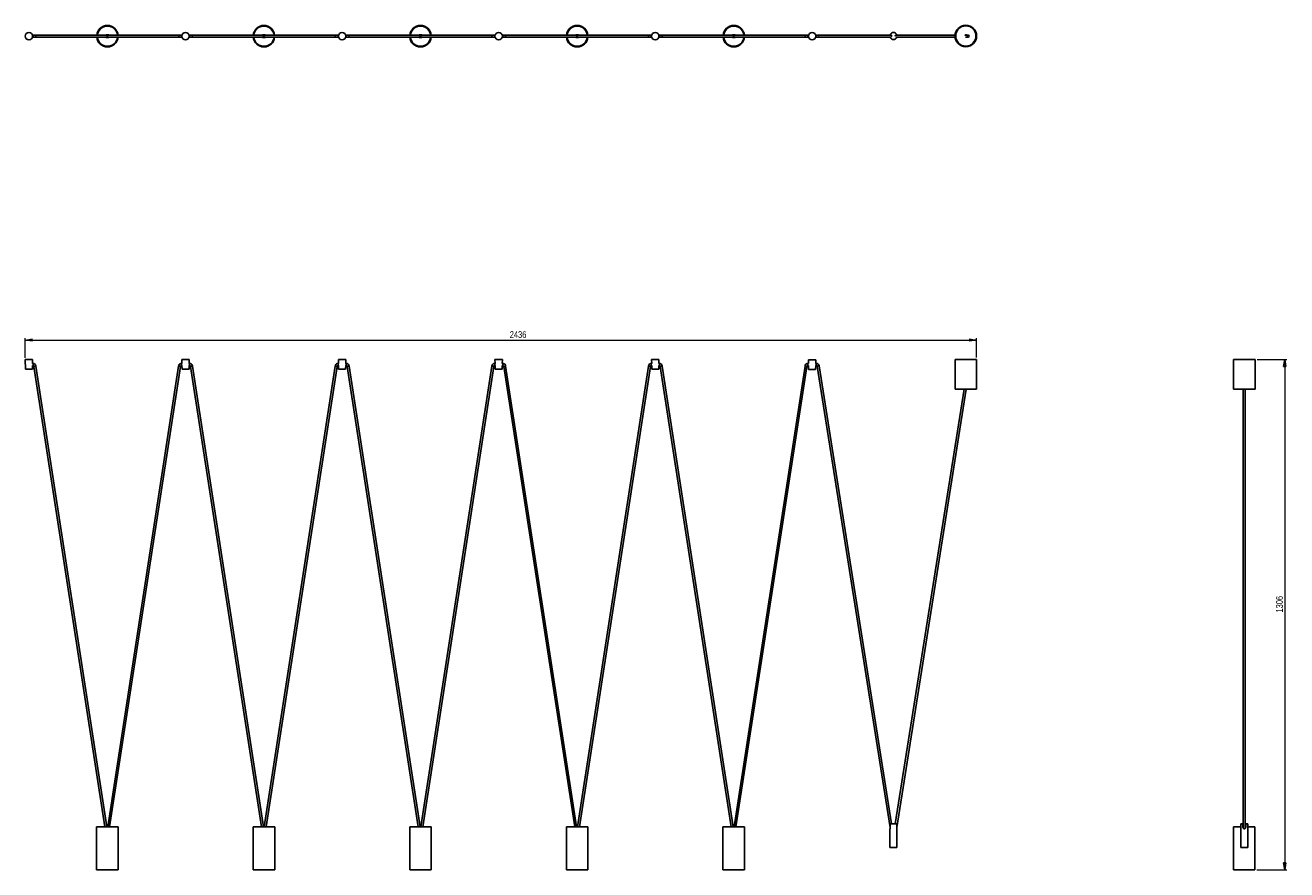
# Model space of a CAD drawing. Header units: millimetres. Extents: x 354 to 1000, y 200 to 633.
import ezdxf

# ---------------------------------------------------------------- set-up
doc = ezdxf.new("R2010")
doc.units = ezdxf.units.MM
doc.styles.add('SLDTEXTSTYLE0', font='TXT', dxfattribs={"width": 0.75})
doc.dimstyles.new('SLDDIMSTYLE0', dxfattribs={"dimtxt": 3.5, "dimasz": 3.556, "dimexe": 0, "dimexo": 0.0625, "dimgap": 0.875, "dimtad": 1, "dimdec": 0, "dimlfac": 5, "dimrnd": 1e-09, "dimzin": 12, "dimdsep": 46, "dimtxsty": 'SLDTEXTSTYLE0', "dimblk1": 'CLOSED', "dimblk2": 'CLOSED', "dimsah": 1, "dimcen": 0.09, "dimadec": 0, "dimazin": 3, "dimtfac": 1, "dimtdec": 0, "dimtofl": 0, "dimtmove": 0, "dimatfit": 3, "dimldrblk": 'CLOSED', "dimfxl": 0, "dimfrac": 2, "dimtolj": 1, "dimtzin": 12, "dimarcsym": 0})

# ---------------------------------------------------------------- blocks, each defined once
blk = doc.blocks.new('_Closed')
at = {"color": 0, "linetype": 'ByBlock', "lineweight": -2}
for p, q in [((-1, 0.166667), (0, 0)), ((-1, 0.166667), (-1, -0.166667)), ((0, 0), (-1, -0.166667)), ((0, 0), (-1, 0))]:
    blk.add_line(p, q, dxfattribs=at)
blk = doc.blocks.new('_D')
at = {"color": 7, "linetype": 'Continuous', "lineweight": 0}
for p, q in [((353.78, 462.48), (353.78, 472.53)), ((841.03, 462.53), (841.03, 472.53)), ((353.78, 471.53), (841.03, 471.53))]:
    blk.add_line(p, q, dxfattribs=at)
at = {"color": 7, "linetype": 'Continuous', "lineweight": 18, "xscale": 3.556, "yscale": 3.556, "rotation": 180.0000000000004}
blk.add_blockref('_Closed', (353.78, 471.53, -249.84), dxfattribs=at)
at = {"color": 7, "linetype": 'Continuous', "lineweight": 18, "xscale": 3.556, "yscale": 3.556}
blk.add_blockref('_Closed', (841.03, 471.53, -249.84), dxfattribs=at)
at = {"color": 7, "linetype": 'Continuous', "lineweight": 18, "insert": (601.96, 476.04), "char_height": 3.5, "attachment_point": 1, "style": 'SLDTEXTSTYLE0'}
blk.add_mtext('2436', dxfattribs=at)
blk = doc.blocks.new('_D_1')
at = {"color": 7, "linetype": 'Continuous', "lineweight": 0}
for p, q in [((984.68, 461.53), (999.91, 461.53)), ((998.91, 461.53), (998.91, 200.34)), ((984.56, 200.34), (999.91, 200.34))]:
    blk.add_line(p, q, dxfattribs=at)
at = {"color": 7, "linetype": 'Continuous', "lineweight": 18, "xscale": 3.556, "yscale": 3.556}
for p, rotation in [((998.91, 461.53, 240.89), 90.0000000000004), ((998.91, 200.34, 240.89), 270.0000000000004)]:
    blk.add_blockref('_Closed', p, dxfattribs=dict(at, rotation=rotation))
at = {"color": 7, "linetype": 'Continuous', "lineweight": 18, "insert": (994.4, 332.02), "char_height": 3.5, "attachment_point": 1, "rotation": 90, "style": 'SLDTEXTSTYLE0'}
blk.add_mtext('1306', dxfattribs=at)

msp = doc.modelspace()

# ---------------------------------------------------------------- linework, layer by layer
at = {"color": 7, "linetype": 'Continuous', "lineweight": 25}
for p, q in [((357.77, 627.55), (357.52, 627.55)), ((395.19, 627.55), (358.75, 627.55)), ((396.42, 627.55), (395.19, 627.55)), ((396.29, 627.72), (395.43, 627.72)), ((432.86, 627.55), (396.42, 627.55)), ((434.05, 627.55), (433.84, 627.55)), ((437.97, 627.55), (437.72, 627.55)), ((475.39, 627.55), (438.95, 627.55)), ((476.62, 627.55), (475.39, 627.55)), ((476.49, 627.72), (475.63, 627.72)), ((513.06, 627.55), (476.62, 627.55)), ((514.25, 627.55), (514.04, 627.55)), ((518.17, 627.55), (517.92, 627.55)), ((555.59, 627.55), (519.15, 627.55)), ((556.82, 627.55), (555.59, 627.55)), ((556.69, 627.72), (555.83, 627.72)), ((593.26, 627.55), (556.82, 627.55)), ((594.45, 627.55), (594.24, 627.55)), ((598.37, 627.55), (598.12, 627.55)), ((635.79, 627.55), (599.35, 627.55)), ((637.02, 627.55), (635.79, 627.55)), ((636.89, 627.72), (636.03, 627.72)), ((673.46, 627.55), (637.02, 627.55)), ((674.65, 627.55), (674.44, 627.55)), ((678.57, 627.55), (678.32, 627.55)), ((715.99, 627.55), (679.55, 627.55)), ((717.22, 627.55), (715.99, 627.55)), ((717.09, 627.72), (716.23, 627.72)), ((753.66, 627.55), (717.22, 627.55)), ((754.97, 627.55), (754.64, 627.55)), ((758.89, 627.55), (758.64, 627.55)), ((759.91, 627.55), (758.89, 627.55)), ((797.42, 627.55), (759.91, 627.55)), ((796.82, 627.86), (796.82, 627.86)), ((830.04, 627.55), (799.54, 627.55)), ((800.14, 627.86), (800.14, 627.86)), ((836.75, 627.55), (835.07, 627.55)), ((357.52, 626.55), (357.77, 626.55)), ((358.75, 626.55), (395.19, 626.55)), ((395.19, 626.55), (396.42, 626.55)), ((395.43, 626.38), (396.29, 626.38)), ((396.42, 626.55), (432.86, 626.55)), ((433.84, 626.55), (434.05, 626.55)), ((437.72, 626.55), (437.97, 626.55)), ((438.95, 626.55), (475.39, 626.55)), ((475.39, 626.55), (476.62, 626.55)), ((475.63, 626.38), (476.49, 626.38)), ((476.62, 626.55), (513.06, 626.55)), ((514.04, 626.55), (514.25, 626.55)), ((517.92, 626.55), (518.17, 626.55)), ((519.15, 626.55), (555.59, 626.55)), ((555.59, 626.55), (556.82, 626.55)), ((555.83, 626.38), (556.69, 626.38)), ((556.82, 626.55), (593.26, 626.55)), ((594.24, 626.55), (594.45, 626.55)), ((598.12, 626.55), (598.37, 626.55)), ((599.35, 626.55), (635.79, 626.55)), ((635.79, 626.55), (637.02, 626.55)), ((636.03, 626.38), (636.89, 626.38)), ((637.02, 626.55), (673.46, 626.55)), ((674.44, 626.55), (674.65, 626.55)), ((678.32, 626.55), (678.57, 626.55)), ((679.55, 626.55), (715.99, 626.55)), ((715.99, 626.55), (717.22, 626.55)), ((716.23, 626.38), (717.09, 626.38)), ((717.22, 626.55), (753.66, 626.55)), ((754.64, 626.55), (754.97, 626.55)), ((758.64, 626.55), (758.89, 626.55)), ((758.89, 626.55), (759.91, 626.55)), ((759.91, 626.55), (797.15, 626.55)), ((796.82, 626.46), (796.82, 626.46)), ((796.82, 626.46), (796.82, 626.46)), ((799.82, 626.55), (830.06, 626.55)), ((800.14, 626.46), (800.14, 626.46)), ((800.14, 626.46), (800.14, 626.46)), ((835.36, 626.55), (836.75, 626.55)), ((353.78, 461.48), (353.88, 456.68)), ((355.68, 461.48), (353.78, 461.48)), ((355.68, 461.48), (357.58, 461.48)), ((357.54, 459.52), (357.58, 461.48)), ((357.77, 459.52), (357.54, 459.52)), ((434.03, 459.52), (433.84, 459.52)), ((433.98, 461.48), (434.03, 459.52)), ((435.88, 461.48), (433.98, 461.48)), ((435.88, 461.48), (437.78, 461.48)), ((437.74, 459.52), (437.78, 461.48)), ((437.97, 459.52), (437.74, 459.52)), ((514.23, 459.52), (514.04, 459.52)), ((514.18, 461.48), (514.23, 459.52)), ((516.08, 461.48), (514.18, 461.48)), ((516.08, 461.48), (517.98, 461.48)), ((517.94, 459.52), (517.98, 461.48)), ((518.17, 459.52), (517.94, 459.52)), ((594.43, 459.52), (594.24, 459.52)), ((594.38, 461.48), (594.43, 459.52)), ((596.28, 461.48), (594.38, 461.48)), ((596.28, 461.48), (598.18, 461.48)), ((598.14, 459.52), (598.18, 461.48)), ((598.37, 459.52), (598.14, 459.52)), ((674.63, 459.52), (674.44, 459.52)), ((674.58, 461.48), (674.63, 459.52)), ((676.48, 461.48), (674.58, 461.48)), ((676.48, 461.48), (678.38, 461.48)), ((678.34, 459.52), (678.38, 461.48)), ((678.57, 459.52), (678.34, 459.52)), ((754.94, 459.52), (754.64, 459.52)), ((754.91, 461.31), (754.94, 459.52)), ((756.81, 461.31), (754.91, 461.31)), ((756.81, 461.31), (758.71, 461.31)), ((758.67, 459.53), (758.71, 461.31)), ((758.89, 459.53), (758.67, 459.53)), ((830.03, 461.53), (830.03, 446.33)), ((841.03, 461.53), (830.03, 461.53)), ((841.03, 446.33), (841.03, 461.53)), ((972.68, 461.53), (972.68, 446.33)), ((983.68, 461.53), (972.68, 461.53)), ((983.68, 446.33), (983.68, 461.53)), ((353.88, 456.68), (355.68, 456.68)), ((355.68, 456.68), (357.48, 456.68)), ((357.48, 456.68), (357.52, 458.52)), ((357.52, 458.52), (357.77, 458.52)), ((358.75, 458.12), (358.26, 458.05)), ((358.26, 458.05), (394.6, 222.34)), ((358.75, 458.12), (359.25, 458.18)), ((395.61, 222.34), (359.25, 458.18)), ((432.37, 458.18), (396.01, 222.34)), ((397.02, 222.34), (433.36, 458.05)), ((433.84, 458.52), (434.05, 458.52)), ((434.05, 458.52), (434.08, 456.68)), ((434.08, 456.68), (435.88, 456.68)), ((435.88, 456.68), (437.68, 456.68)), ((437.68, 456.68), (437.72, 458.52)), ((437.72, 458.52), (437.97, 458.52)), ((438.95, 458.12), (438.46, 458.05)), ((438.46, 458.05), (474.8, 222.34)), ((438.95, 458.12), (439.45, 458.18)), ((475.81, 222.34), (439.45, 458.18)), ((512.57, 458.18), (476.21, 222.34)), ((477.22, 222.34), (513.56, 458.05)), ((514.04, 458.52), (514.25, 458.52)), ((514.25, 458.52), (514.28, 456.68)), ((514.28, 456.68), (516.08, 456.68)), ((516.08, 456.68), (517.88, 456.68)), ((517.88, 456.68), (517.92, 458.52)), ((517.92, 458.52), (518.17, 458.52)), ((519.15, 458.12), (518.66, 458.05)), ((518.66, 458.05), (555, 222.34)), ((519.15, 458.12), (519.65, 458.18)), ((556.01, 222.34), (519.65, 458.18)), ((592.77, 458.18), (556.41, 222.34)), ((557.42, 222.34), (593.76, 458.05)), ((594.24, 458.52), (594.45, 458.52)), ((594.45, 458.52), (594.48, 456.68)), ((594.48, 456.68), (596.28, 456.68)), ((596.28, 456.68), (598.08, 456.68)), ((598.08, 456.68), (598.12, 458.52)), ((598.12, 458.52), (598.37, 458.52)), ((599.35, 458.12), (598.86, 458.05)), ((598.86, 458.05), (635.2, 222.34)), ((599.35, 458.12), (599.85, 458.18)), ((636.21, 222.34), (599.85, 458.18)), ((672.97, 458.18), (636.61, 222.34)), ((637.62, 222.34), (673.96, 458.05)), ((674.44, 458.52), (674.65, 458.52)), ((674.65, 458.52), (674.68, 456.68)), ((674.68, 456.68), (676.48, 456.68)), ((676.48, 456.68), (678.28, 456.68)), ((678.28, 456.68), (678.32, 458.52)), ((678.32, 458.52), (678.57, 458.52)), ((679.55, 458.12), (679.06, 458.05)), ((679.06, 458.05), (715.4, 222.34)), ((679.55, 458.12), (680.05, 458.18)), ((716.41, 222.34), (680.05, 458.18)), ((753.17, 458.18), (716.81, 222.34)), ((717.82, 222.34), (754.16, 458.05)), ((754.64, 458.52), (754.96, 458.52)), ((754.96, 458.52), (755.01, 456.51)), ((755.01, 456.51), (756.81, 456.51)), ((756.81, 456.51), (758.61, 456.51)), ((758.61, 456.51), (758.65, 458.53)), ((758.65, 458.53), (758.89, 458.53)), ((759.41, 458.09), (796.82, 222.03)), ((797.55, 223.81), (760.4, 458.25)), ((834.76, 446.33), (799.41, 223.81)), ((800.14, 222.05), (835.77, 446.33)), ((841.03, 446.33), (830.03, 446.33)), ((983.68, 446.33), (972.68, 446.33)), ((977.57, 446.33), (977.57, 221.67)), ((978.57, 223.81), (978.57, 446.33)), ((978.57, 221.44), (978.57, 446.33)), ((390.36, 222.34), (390.36, 200.34)), ((401.36, 222.34), (390.36, 222.34)), ((401.36, 200.34), (401.36, 222.34)), ((470.56, 222.34), (470.56, 200.34)), ((481.56, 222.34), (470.56, 222.34)), ((481.56, 200.34), (481.56, 222.34)), ((550.76, 222.34), (550.76, 200.34)), ((561.76, 222.34), (550.76, 222.34)), ((561.76, 200.34), (561.76, 222.34)), ((630.96, 222.34), (630.96, 200.34)), ((641.96, 222.34), (630.96, 222.34)), ((641.96, 200.34), (641.96, 222.34)), ((711.16, 222.34), (711.16, 200.34)), ((722.16, 222.34), (711.16, 222.34)), ((722.16, 200.34), (722.16, 222.34)), ((796.68, 221.32), (796.68, 211.81)), ((796.82, 223.81), (796.82, 223.73)), ((796.82, 222.01), (796.82, 223.73)), ((800.14, 223.73), (800.14, 223.81)), ((800.14, 223.73), (800.14, 222.01)), ((800.28, 211.81), (800.28, 221.32)), ((972.56, 222.34), (972.56, 200.34)), ((976.38, 222.34), (972.56, 222.34)), ((976.38, 223.81), (976.37, 211.81)), ((976.38, 223.81), (977.48, 223.81)), ((977.48, 223.73), (977.48, 223.81)), ((977.48, 223.81), (977.51, 223.81)), ((977.48, 223.73), (977.48, 222.01)), ((977.54, 222.33), (977.55, 222.33)), ((978.57, 222.34), (978.57, 222.59)), ((978.79, 222.34), (978.57, 222.34)), ((978.88, 223.81), (978.88, 223.72)), ((978.88, 223.81), (979.98, 223.81)), ((978.88, 222.01), (978.88, 223.72)), ((979.97, 211.81), (979.98, 223.81)), ((983.56, 222.34), (979.98, 222.34)), ((983.56, 200.34), (983.56, 222.34)), ((976.37, 211.81), (979.97, 211.81)), ((401.36, 200.34), (390.36, 200.34)), ((481.56, 200.34), (470.56, 200.34)), ((561.76, 200.34), (550.76, 200.34)), ((641.96, 200.34), (630.96, 200.34)), ((722.16, 200.34), (711.16, 200.34)), ((983.56, 200.34), (972.56, 200.34))]:
    msp.add_line(p, q, dxfattribs=at)
at = {"color": 8, "linetype": 'Continuous', "lineweight": 25}
for p, q in [((357.77, 626.55), (357.77, 627.55)), ((433.84, 626.55), (433.84, 627.55)), ((437.97, 626.55), (437.97, 627.55)), ((514.04, 626.55), (514.04, 627.55)), ((518.17, 626.55), (518.17, 627.55)), ((594.24, 626.55), (594.24, 627.55)), ((598.37, 626.55), (598.37, 627.55)), ((674.44, 626.55), (674.44, 627.55)), ((678.57, 626.55), (678.57, 627.55)), ((754.64, 626.55), (754.64, 627.55)), ((758.89, 627.05), (758.89, 627.55)), ((758.89, 626.55), (758.89, 627.05)), ((357.77, 459.02), (357.77, 459.52)), ((357.77, 458.52), (357.77, 459.02)), ((433.84, 459.02), (433.84, 459.52)), ((433.84, 458.52), (433.84, 459.02)), ((437.97, 459.02), (437.97, 459.52)), ((437.97, 458.52), (437.97, 459.02)), ((514.04, 459.02), (514.04, 459.52)), ((514.04, 458.52), (514.04, 459.02)), ((518.17, 459.02), (518.17, 459.52)), ((518.17, 458.52), (518.17, 459.02)), ((594.24, 459.02), (594.24, 459.52)), ((594.24, 458.52), (594.24, 459.02)), ((598.37, 459.02), (598.37, 459.52)), ((598.37, 458.52), (598.37, 459.02)), ((674.44, 459.02), (674.44, 459.52)), ((674.44, 458.52), (674.44, 459.02)), ((678.57, 459.02), (678.57, 459.52)), ((678.57, 458.52), (678.57, 459.02)), ((754.64, 459.02), (754.64, 459.52)), ((754.64, 458.52), (754.64, 459.02)), ((758.89, 458.53), (758.89, 459.53)), ((759.41, 458.09), (760.4, 458.25))]:
    msp.add_line(p, q, dxfattribs=at)
at = {"color": 7, "linetype": 'Continuous', "lineweight": 25, "flags": 128}
msp.add_lwpolyline([(796.82, 223.81), (797.01, 223.81), (797.26, 223.81), (797.57, 223.81), (797.91, 223.81), (798.29, 223.81), (798.67, 223.81), (799.05, 223.81), (799.39, 223.81), (799.7, 223.81), (799.95, 223.81), (800.14, 223.81)], dxfattribs=at)
at = {"color": 7, "linetype": 'Continuous', "lineweight": 25}
for centre, radius in [((355.68, 627.05), 1.9), ((435.88, 627.05), 1.9), ((516.08, 627.05), 1.9), ((596.28, 627.05), 1.9), ((676.48, 627.05), 1.9), ((756.81, 627.05), 1.9), ((835.53, 627.16), 5.5), ((835.53, 627.16), 5.2), ((836.75, 627.05), 0.5)]:
    msp.add_circle(centre, radius, dxfattribs=at)
for centre, radius, start, end in [((358.75, 627.05), 0.5, 270.37716, 89.62284), ((395.86, 627.05), 5.5, 90, 174.70819), ((395.86, 627.05), 5.2, 90, 174.40195), ((395.86, 627.05), 5.18, 5.61974, 174.38026), ((395.43, 627.05), 0.67, 90, 130.79105), ((395.19, 627.05), 0.5, 0, 90), ((395.19, 627.05), 0.5, 270, 0), ((395.86, 627.05), 5.5, 5.29181, 90), ((395.86, 627.05), 5.2, 5.59805, 90), ((396.42, 627.05), 0.5, 90, 180), ((396.42, 627.05), 0.5, 180, 270), ((396.29, 627.05), 0.67, 49.20895, 90), ((438.95, 627.05), 0.5, 270.37716, 89.62284), ((476.06, 627.05), 5.5, 90, 174.70819), ((476.06, 627.05), 5.2, 90, 174.40195), ((476.06, 627.05), 5.18, 5.61974, 174.38026), ((475.63, 627.05), 0.67, 90, 130.79105), ((475.39, 627.05), 0.5, 0, 90), ((475.39, 627.05), 0.5, 270, 0), ((476.06, 627.05), 5.5, 5.29181, 90), ((476.06, 627.05), 5.2, 5.59805, 90), ((476.62, 627.05), 0.5, 90, 180), ((476.62, 627.05), 0.5, 180, 270), ((476.49, 627.05), 0.67, 49.20895, 90), ((519.15, 627.05), 0.5, 270.37716, 89.62284), ((556.26, 627.05), 5.5, 90, 174.70819), ((556.26, 627.05), 5.2, 90, 174.40195), ((556.26, 627.05), 5.18, 5.61974, 174.38026), ((555.83, 627.05), 0.67, 90, 130.79105), ((555.59, 627.05), 0.5, 0, 90), ((555.59, 627.05), 0.5, 270, 0), ((556.26, 627.05), 5.5, 5.29181, 90), ((556.26, 627.05), 5.2, 5.59805, 90), ((556.82, 627.05), 0.5, 90, 180), ((556.82, 627.05), 0.5, 180, 270), ((556.69, 627.05), 0.67, 49.20895, 90), ((599.35, 627.05), 0.5, 270.37716, 89.62284), ((636.46, 627.05), 5.5, 90, 174.70819), ((636.46, 627.05), 5.2, 90, 174.40195), ((636.46, 627.05), 5.18, 5.61974, 174.38026), ((636.03, 627.05), 0.67, 90, 130.79105), ((635.79, 627.05), 0.5, 0, 90), ((635.79, 627.05), 0.5, 270, 0), ((636.46, 627.05), 5.5, 5.29181, 90), ((636.46, 627.05), 5.2, 5.59805, 90), ((637.02, 627.05), 0.5, 90, 180), ((637.02, 627.05), 0.5, 180, 270), ((636.89, 627.05), 0.67, 49.20895, 90), ((679.55, 627.05), 0.5, 270.37716, 89.62284), ((716.66, 627.05), 5.5, 90, 174.70819), ((716.66, 627.05), 5.2, 90, 174.40195), ((716.66, 627.05), 5.18, 5.61974, 174.38026), ((716.23, 627.05), 0.67, 90, 130.79105), ((715.99, 627.05), 0.5, 0, 90), ((715.99, 627.05), 0.5, 270, 0), ((716.66, 627.05), 5.5, 5.29181, 90), ((716.66, 627.05), 5.2, 5.59805, 90), ((717.22, 627.05), 0.5, 90, 180), ((717.22, 627.05), 0.5, 180, 270), ((717.09, 627.05), 0.67, 49.20895, 90), ((798.48, 627.16), 1.8, 22.85141, 157.1486), ((835.53, 627.16), 0.6, 41.16176, 159.38018), ((395.86, 627.05), 5.5, 185.14002, 354.85998), ((395.86, 627.05), 5.2, 185.43743, 354.56257), ((395.86, 627.05), 5.18, 185.45849, 270), ((395.43, 627.05), 0.67, 227.34442, 270), ((395.86, 627.05), 5.18, 270, 354.54151), ((396.29, 627.05), 0.67, 270, 312.65558), ((476.06, 627.05), 5.5, 185.14002, 354.85998), ((476.06, 627.05), 5.2, 185.43743, 354.56257), ((476.06, 627.05), 5.18, 185.45849, 270), ((475.63, 627.05), 0.67, 227.34442, 270), ((476.06, 627.05), 5.18, 270, 354.54151), ((476.49, 627.05), 0.67, 270, 312.65558), ((556.26, 627.05), 5.5, 185.14002, 354.85998), ((556.26, 627.05), 5.2, 185.43743, 354.56257), ((556.26, 627.05), 5.18, 185.45849, 270), ((555.83, 627.05), 0.67, 227.34442, 270), ((556.26, 627.05), 5.18, 270, 354.54151), ((556.69, 627.05), 0.67, 270, 312.65558), ((636.46, 627.05), 5.5, 185.14002, 354.85998), ((636.46, 627.05), 5.2, 185.43743, 354.56257), ((636.46, 627.05), 5.18, 185.45849, 270), ((636.03, 627.05), 0.67, 227.34442, 270), ((636.46, 627.05), 5.18, 270, 354.54151), ((636.89, 627.05), 0.67, 270, 312.65558), ((716.66, 627.05), 5.5, 185.14002, 354.85998), ((716.66, 627.05), 5.2, 185.43743, 354.56257), ((716.66, 627.05), 5.18, 185.45849, 270), ((716.23, 627.05), 0.67, 227.34442, 270), ((716.66, 627.05), 5.18, 270, 354.54151), ((717.09, 627.05), 0.67, 270, 312.65558), ((798.48, 627.15), 1.8, 199.4705, 340.5295), ((798.48, 627.16), 1.8, 202.85141, 337.14862), ((758.89, 458.01), 1.52, 9.00509, 90), ((758.89, 458.01), 0.524, 9.00509, 90), ((797.86, 447.11), 235.31, 269.71329, 270.58764)]:
    msp.add_arc(centre, radius, start, end, dxfattribs=at)
at = {"color": 8, "linetype": 'Continuous', "lineweight": 25}
for centre, start, end in [((759.9, 627.06), 359.64692, 89.64251), ((759.9, 627.05), 270.35749, 0.35308)]:
    msp.add_arc(centre, 0.497, start, end, dxfattribs=at)
at = {"color": 7, "linetype": 'Continuous', "lineweight": 25}
for points, knots in [([(358.75, 627.55), (358.73, 627.55), (358.68, 627.55), (358.45, 627.55), (358.14, 627.55), (357.89, 627.55), (357.77, 627.55)], [0, 0, 0, 0, 0.25022, 0.500073, 0.7500323, 1, 1, 1, 1]), ([(432.86, 626.55), (432.82, 626.56), (432.71, 626.57), (432.58, 626.63), (432.48, 626.72), (432.42, 626.82), (432.38, 626.93), (432.36, 627.05), (432.38, 627.18), (432.42, 627.29), (432.48, 627.38), (432.58, 627.47), (432.71, 627.54), (432.82, 627.55), (432.86, 627.55)], [0, 0, 0, 0, 0.090318, 0.204563, 0.27142, 0.343936, 0.420786, 0.5, 0.579214, 0.656064, 0.72858, 0.795437, 0.909682, 1, 1, 1, 1]), ([(433.84, 627.55), (433.72, 627.55), (433.48, 627.55), (433.16, 627.55), (432.93, 627.55), (432.89, 627.55), (432.86, 627.55)], [0, 0, 0, 0, 0.249968, 0.499927, 0.74978, 1, 1, 1, 1]), ([(438.95, 627.55), (438.93, 627.55), (438.88, 627.55), (438.65, 627.55), (438.34, 627.55), (438.09, 627.55), (437.97, 627.55)], [0, 0, 0, 0, 0.25022, 0.500073, 0.7500323, 1, 1, 1, 1]), ([(513.06, 626.55), (513.02, 626.56), (512.91, 626.57), (512.78, 626.63), (512.68, 626.72), (512.62, 626.82), (512.58, 626.93), (512.56, 627.05), (512.58, 627.18), (512.62, 627.29), (512.68, 627.38), (512.78, 627.47), (512.91, 627.54), (513.02, 627.55), (513.06, 627.55)], [0, 0, 0, 0, 0.090318, 0.204563, 0.27142, 0.343936, 0.420786, 0.5, 0.579214, 0.656064, 0.72858, 0.795437, 0.909682, 1, 1, 1, 1]), ([(514.04, 627.55), (513.92, 627.55), (513.68, 627.55), (513.36, 627.55), (513.13, 627.55), (513.09, 627.55), (513.06, 627.55)], [0, 0, 0, 0, 0.249968, 0.499927, 0.74978, 1, 1, 1, 1]), ([(519.15, 627.55), (519.13, 627.55), (519.08, 627.55), (518.85, 627.55), (518.54, 627.55), (518.29, 627.55), (518.17, 627.55)], [0, 0, 0, 0, 0.25022, 0.500073, 0.7500323, 1, 1, 1, 1]), ([(593.26, 626.55), (593.22, 626.56), (593.11, 626.57), (592.98, 626.63), (592.88, 626.72), (592.82, 626.82), (592.78, 626.93), (592.76, 627.05), (592.78, 627.18), (592.82, 627.29), (592.88, 627.38), (592.98, 627.47), (593.11, 627.54), (593.22, 627.55), (593.26, 627.55)], [0, 0, 0, 0, 0.090318, 0.204563, 0.27142, 0.343936, 0.420786, 0.5, 0.579214, 0.656064, 0.72858, 0.795437, 0.909682, 1, 1, 1, 1]), ([(594.24, 627.55), (594.12, 627.55), (593.88, 627.55), (593.56, 627.55), (593.33, 627.55), (593.29, 627.55), (593.26, 627.55)], [0, 0, 0, 0, 0.249968, 0.499927, 0.74978, 1, 1, 1, 1]), ([(599.35, 627.55), (599.33, 627.55), (599.28, 627.55), (599.05, 627.55), (598.74, 627.55), (598.49, 627.55), (598.37, 627.55)], [0, 0, 0, 0, 0.25022, 0.500073, 0.750032, 1, 1, 1, 1]), ([(673.46, 626.55), (673.42, 626.56), (673.31, 626.57), (673.18, 626.63), (673.08, 626.72), (673.02, 626.82), (672.98, 626.93), (672.96, 627.05), (672.98, 627.18), (673.02, 627.29), (673.08, 627.38), (673.18, 627.47), (673.31, 627.54), (673.42, 627.55), (673.46, 627.55)], [0, 0, 0, 0, 0.090318, 0.204563, 0.27142, 0.343936, 0.420786, 0.5, 0.579214, 0.656064, 0.72858, 0.795437, 0.909682, 1, 1, 1, 1]), ([(674.44, 627.55), (674.32, 627.55), (674.08, 627.55), (673.76, 627.55), (673.53, 627.55), (673.49, 627.55), (673.46, 627.55)], [0, 0, 0, 0, 0.249968, 0.499927, 0.74978, 1, 1, 1, 1]), ([(679.55, 627.55), (679.53, 627.55), (679.48, 627.55), (679.25, 627.55), (678.94, 627.55), (678.69, 627.55), (678.57, 627.55)], [0, 0, 0, 0, 0.25022, 0.500073, 0.750032, 1, 1, 1, 1]), ([(753.66, 626.55), (753.62, 626.56), (753.51, 626.57), (753.38, 626.63), (753.28, 626.72), (753.22, 626.82), (753.18, 626.93), (753.16, 627.05), (753.18, 627.18), (753.22, 627.29), (753.28, 627.38), (753.38, 627.47), (753.51, 627.54), (753.62, 627.55), (753.66, 627.55)], [0, 0, 0, 0, 0.090318, 0.204563, 0.27142, 0.343936, 0.420786, 0.5, 0.579214, 0.656064, 0.72858, 0.795437, 0.909682, 1, 1, 1, 1]), ([(754.64, 627.55), (754.52, 627.55), (754.28, 627.55), (753.96, 627.55), (753.73, 627.55), (753.69, 627.55), (753.66, 627.55)], [0, 0, 0, 0, 0.249968, 0.499927, 0.74978, 1, 1, 1, 1]), ([(796.73, 627.55), (796.73, 627.57), (796.75, 627.66), (796.79, 627.77), (796.82, 627.85), (796.82, 627.86), (796.82, 627.86)], [0, 0, 0, 0, 0.109148, 0.459078, 0.817614, 1, 1, 1, 1]), ([(796.82, 627.86), (796.86, 627.85), (797, 627.84), (797.22, 627.75), (797.43, 627.57), (797.53, 627.38), (797.56, 627.24), (797.57, 627.15), (797.55, 627.09), (797.55, 627.05)], [0, 0, 0, 0, 0.104325, 0.338586, 0.566798, 0.773858, 0.841922, 0.91123, 1, 1, 1, 1]), ([(799.41, 627.06), (799.41, 627.07), (799.4, 627.1), (799.4, 627.17), (799.4, 627.28), (799.45, 627.43), (799.57, 627.61), (799.75, 627.76), (799.95, 627.84), (800.09, 627.85), (800.14, 627.86)], [0, 0, 0, 0, 0.023854, 0.081224, 0.153229, 0.298301, 0.473946, 0.663646, 0.874008, 1, 1, 1, 1]), ([(800.14, 627.86), (800.14, 627.86), (800.14, 627.86), (800.16, 627.81), (800.2, 627.71), (800.22, 627.6), (800.23, 627.55)], [0, 0, 0, 0, 0.0854027, 0.406741, 0.7346283, 1, 1, 1, 1]), ([(357.77, 626.55), (357.89, 626.55), (358.14, 626.55), (358.45, 626.55), (358.68, 626.55), (358.73, 626.55), (358.75, 626.55)], [0, 0, 0, 0, 0.249968, 0.499927, 0.74978, 1, 1, 1, 1]), ([(432.86, 626.55), (432.89, 626.55), (432.93, 626.55), (433.16, 626.55), (433.48, 626.55), (433.72, 626.55), (433.84, 626.55)], [0, 0, 0, 0, 0.25022, 0.500073, 0.750032, 1, 1, 1, 1]), ([(437.97, 626.55), (438.09, 626.55), (438.34, 626.55), (438.65, 626.55), (438.88, 626.55), (438.93, 626.55), (438.95, 626.55)], [0, 0, 0, 0, 0.249968, 0.499927, 0.74978, 1, 1, 1, 1]), ([(513.06, 626.55), (513.09, 626.55), (513.13, 626.55), (513.36, 626.55), (513.68, 626.55), (513.92, 626.55), (514.04, 626.55)], [0, 0, 0, 0, 0.25022, 0.500073, 0.750032, 1, 1, 1, 1]), ([(518.17, 626.55), (518.29, 626.55), (518.54, 626.55), (518.85, 626.55), (519.08, 626.55), (519.13, 626.55), (519.15, 626.55)], [0, 0, 0, 0, 0.2499677, 0.499927, 0.74978, 1, 1, 1, 1]), ([(593.26, 626.55), (593.29, 626.55), (593.33, 626.55), (593.56, 626.55), (593.88, 626.55), (594.12, 626.55), (594.24, 626.55)], [0, 0, 0, 0, 0.25022, 0.500073, 0.750032, 1, 1, 1, 1]), ([(598.37, 626.55), (598.49, 626.55), (598.74, 626.55), (599.05, 626.55), (599.28, 626.55), (599.33, 626.55), (599.35, 626.55)], [0, 0, 0, 0, 0.249968, 0.499927, 0.74978, 1, 1, 1, 1]), ([(673.46, 626.55), (673.49, 626.55), (673.53, 626.55), (673.76, 626.55), (674.08, 626.55), (674.32, 626.55), (674.44, 626.55)], [0, 0, 0, 0, 0.25022, 0.500073, 0.750032, 1, 1, 1, 1]), ([(678.57, 626.55), (678.69, 626.55), (678.94, 626.55), (679.25, 626.55), (679.48, 626.55), (679.53, 626.55), (679.55, 626.55)], [0, 0, 0, 0, 0.249968, 0.499927, 0.74978, 1, 1, 1, 1]), ([(753.66, 626.55), (753.69, 626.55), (753.73, 626.55), (753.96, 626.55), (754.28, 626.55), (754.52, 626.55), (754.64, 626.55)], [0, 0, 0, 0, 0.25022, 0.500073, 0.750032, 1, 1, 1, 1]), ([(796.82, 626.46), (796.82, 626.46), (796.82, 626.47), (796.79, 626.53), (796.79, 626.55)], [0, 0, 0, 0, 0.634566, 1, 1, 1, 1]), ([(797.22, 626.59), (797.18, 626.56), (797.06, 626.49), (796.91, 626.47), (796.82, 626.46)], [0, 0, 0, 0, 0.38552, 1, 1, 1, 1]), ([(800.14, 626.46), (800.05, 626.47), (799.91, 626.48), (799.79, 626.56), (799.74, 626.6)], [0, 0, 0, 0, 0.583679, 1, 1, 1, 1]), ([(800.17, 626.55), (800.17, 626.54), (800.15, 626.49), (800.14, 626.46), (800.14, 626.46), (800.14, 626.46)], [0, 0, 0, 0, 0.125224, 0.798186, 1, 1, 1, 1]), ([(359.25, 458.18), (359.21, 458.36), (359.14, 458.71), (358.8, 459.15), (358.32, 459.46), (357.96, 459.5), (357.77, 459.52)], [0, 0, 0, 0, 0.243258, 0.495431, 0.747711, 1, 1, 1, 1]), ([(433.84, 459.52), (433.66, 459.5), (433.29, 459.46), (432.82, 459.15), (432.48, 458.71), (432.4, 458.36), (432.37, 458.18)], [0, 0, 0, 0, 0.252289, 0.504569, 0.756742, 1, 1, 1, 1]), ([(439.45, 458.18), (439.41, 458.36), (439.34, 458.71), (439, 459.15), (438.52, 459.46), (438.16, 459.5), (437.97, 459.52)], [0, 0, 0, 0, 0.2432582, 0.4954311, 0.7477113, 1, 1, 1, 1]), ([(514.04, 459.52), (513.86, 459.5), (513.49, 459.46), (513.02, 459.15), (512.68, 458.71), (512.6, 458.36), (512.57, 458.18)], [0, 0, 0, 0, 0.252289, 0.504569, 0.756742, 1, 1, 1, 1]), ([(519.65, 458.18), (519.61, 458.36), (519.54, 458.71), (519.2, 459.15), (518.72, 459.46), (518.36, 459.5), (518.17, 459.52)], [0, 0, 0, 0, 0.2432582, 0.4954311, 0.7477113, 1, 1, 1, 1]), ([(594.24, 459.52), (594.06, 459.5), (593.69, 459.46), (593.22, 459.15), (592.88, 458.71), (592.8, 458.36), (592.77, 458.18)], [0, 0, 0, 0, 0.252289, 0.504569, 0.756742, 1, 1, 1, 1]), ([(599.85, 458.18), (599.81, 458.36), (599.74, 458.71), (599.4, 459.15), (598.92, 459.46), (598.56, 459.5), (598.37, 459.52)], [0, 0, 0, 0, 0.243258, 0.495431, 0.747711, 1, 1, 1, 1]), ([(674.44, 459.52), (674.26, 459.5), (673.89, 459.46), (673.42, 459.15), (673.08, 458.71), (673, 458.36), (672.97, 458.18)], [0, 0, 0, 0, 0.252289, 0.504569, 0.756742, 1, 1, 1, 1]), ([(680.05, 458.18), (680.01, 458.36), (679.94, 458.71), (679.6, 459.15), (679.12, 459.46), (678.76, 459.5), (678.57, 459.52)], [0, 0, 0, 0, 0.243258, 0.495431, 0.747711, 1, 1, 1, 1]), ([(754.64, 459.52), (754.46, 459.5), (754.09, 459.46), (753.62, 459.15), (753.28, 458.71), (753.2, 458.36), (753.17, 458.18)], [0, 0, 0, 0, 0.252289, 0.504569, 0.756742, 1, 1, 1, 1]), ([(357.77, 458.52), (357.83, 458.51), (357.95, 458.5), (358.11, 458.4), (358.22, 458.25), (358.25, 458.12), (358.26, 458.05)], [0, 0, 0, 0, 0.243087, 0.486167, 0.729143, 1, 1, 1, 1]), ([(432.86, 458.12), (432.82, 458.12), (432.71, 458.14), (432.58, 458.15), (432.48, 458.17), (432.42, 458.17), (432.38, 458.18), (432.37, 458.18), (432.37, 458.18)], [0, 0, 0, 0, 0.180637, 0.409126, 0.54284, 0.687872, 0.841571, 1, 1, 1, 1]), ([(433.36, 458.05), (433.36, 458.05), (433.36, 458.05), (433.35, 458.06), (433.31, 458.06), (433.24, 458.07), (433.14, 458.08), (433.02, 458.1), (432.91, 458.11), (432.86, 458.12)], [0, 0, 0, 0, 0.000135, 0.158542, 0.31222, 0.457233, 0.590929, 0.819387, 1, 1, 1, 1]), ([(433.36, 458.05), (433.37, 458.12), (433.39, 458.25), (433.51, 458.4), (433.66, 458.5), (433.78, 458.51), (433.84, 458.52)], [0, 0, 0, 0, 0.270857, 0.513833, 0.756913, 1, 1, 1, 1]), ([(437.97, 458.52), (438.03, 458.51), (438.15, 458.5), (438.31, 458.4), (438.42, 458.25), (438.45, 458.12), (438.46, 458.05)], [0, 0, 0, 0, 0.243087, 0.486167, 0.729143, 1, 1, 1, 1]), ([(513.06, 458.12), (513.02, 458.12), (512.91, 458.14), (512.78, 458.15), (512.68, 458.17), (512.62, 458.17), (512.58, 458.18), (512.57, 458.18), (512.57, 458.18)], [0, 0, 0, 0, 0.180637, 0.409126, 0.54284, 0.687872, 0.841571, 1, 1, 1, 1]), ([(513.56, 458.05), (513.56, 458.05), (513.56, 458.05), (513.55, 458.06), (513.51, 458.06), (513.44, 458.07), (513.34, 458.08), (513.22, 458.1), (513.11, 458.11), (513.06, 458.12)], [0, 0, 0, 0, 0.000135, 0.158542, 0.31222, 0.457233, 0.590929, 0.819387, 1, 1, 1, 1]), ([(513.56, 458.05), (513.57, 458.12), (513.59, 458.25), (513.71, 458.4), (513.86, 458.5), (513.98, 458.51), (514.04, 458.52)], [0, 0, 0, 0, 0.2708574, 0.5138333, 0.7569125, 1, 1, 1, 1]), ([(518.17, 458.52), (518.23, 458.51), (518.35, 458.5), (518.51, 458.4), (518.62, 458.25), (518.65, 458.12), (518.66, 458.05)], [0, 0, 0, 0, 0.243087, 0.486167, 0.729143, 1, 1, 1, 1]), ([(593.26, 458.12), (593.22, 458.12), (593.11, 458.14), (592.98, 458.15), (592.88, 458.17), (592.82, 458.17), (592.78, 458.18), (592.77, 458.18), (592.77, 458.18)], [0, 0, 0, 0, 0.180637, 0.409126, 0.54284, 0.687872, 0.841571, 1, 1, 1, 1]), ([(593.76, 458.05), (593.76, 458.05), (593.76, 458.05), (593.75, 458.06), (593.71, 458.06), (593.64, 458.07), (593.54, 458.08), (593.42, 458.1), (593.31, 458.11), (593.26, 458.12)], [0, 0, 0, 0, 0.000135, 0.158542, 0.31222, 0.457233, 0.590929, 0.819387, 1, 1, 1, 1]), ([(593.76, 458.05), (593.77, 458.12), (593.79, 458.25), (593.91, 458.4), (594.06, 458.5), (594.18, 458.51), (594.24, 458.52)], [0, 0, 0, 0, 0.270857, 0.513833, 0.756913, 1, 1, 1, 1]), ([(598.37, 458.52), (598.43, 458.51), (598.55, 458.5), (598.71, 458.4), (598.82, 458.25), (598.85, 458.12), (598.86, 458.05)], [0, 0, 0, 0, 0.2430875, 0.4861667, 0.7291426, 1, 1, 1, 1]), ([(673.46, 458.12), (673.42, 458.12), (673.31, 458.14), (673.18, 458.15), (673.08, 458.17), (673.02, 458.17), (672.98, 458.18), (672.97, 458.18), (672.97, 458.18)], [0, 0, 0, 0, 0.180637, 0.409126, 0.54284, 0.687872, 0.841571, 1, 1, 1, 1]), ([(673.96, 458.05), (673.96, 458.05), (673.96, 458.05), (673.95, 458.06), (673.91, 458.06), (673.84, 458.07), (673.74, 458.08), (673.62, 458.1), (673.51, 458.11), (673.46, 458.12)], [0, 0, 0, 0, 0.000135, 0.158542, 0.31222, 0.457233, 0.590929, 0.819387, 1, 1, 1, 1]), ([(673.96, 458.05), (673.97, 458.12), (673.99, 458.25), (674.11, 458.4), (674.26, 458.5), (674.38, 458.51), (674.44, 458.52)], [0, 0, 0, 0, 0.270857, 0.513833, 0.756913, 1, 1, 1, 1]), ([(678.57, 458.52), (678.63, 458.51), (678.75, 458.5), (678.91, 458.4), (679.02, 458.25), (679.05, 458.12), (679.06, 458.05)], [0, 0, 0, 0, 0.243087, 0.486167, 0.729143, 1, 1, 1, 1]), ([(753.66, 458.12), (753.62, 458.12), (753.51, 458.14), (753.38, 458.15), (753.28, 458.17), (753.22, 458.17), (753.18, 458.18), (753.17, 458.18), (753.17, 458.18)], [0, 0, 0, 0, 0.180637, 0.409126, 0.54284, 0.687872, 0.841571, 1, 1, 1, 1]), ([(754.16, 458.05), (754.16, 458.05), (754.16, 458.05), (754.15, 458.06), (754.11, 458.06), (754.04, 458.07), (753.94, 458.08), (753.82, 458.1), (753.71, 458.11), (753.66, 458.12)], [0, 0, 0, 0, 0.000135, 0.158542, 0.31222, 0.457233, 0.590929, 0.819387, 1, 1, 1, 1]), ([(754.16, 458.05), (754.17, 458.12), (754.19, 458.25), (754.31, 458.4), (754.46, 458.5), (754.58, 458.51), (754.64, 458.52)], [0, 0, 0, 0, 0.270857, 0.513833, 0.756913, 1, 1, 1, 1]), ([(796.82, 222.01), (796.82, 221.94), (796.81, 221.79), (796.77, 221.58), (796.72, 221.42), (796.69, 221.32), (796.68, 221.32), (796.68, 221.32)], [0, 0, 0, 0, 0.203565, 0.406738, 0.619847, 0.840685, 1, 1, 1, 1]), ([(800.28, 221.32), (800.28, 221.32), (800.28, 221.31), (800.25, 221.38), (800.21, 221.51), (800.16, 221.7), (800.14, 221.88), (800.14, 221.99), (800.14, 222.01)], [0, 0, 0, 0, 0.094571, 0.293249, 0.498005, 0.715519, 0.934369, 1, 1, 1, 1]), ([(977.55, 222.33), (977.53, 222.28), (977.48, 222.17), (977.48, 222.05), (977.48, 222)], [0, 0, 0, 0, 0.493028, 1, 1, 1, 1]), ([(978.88, 222.01), (978.88, 221.99), (978.87, 221.9), (978.83, 221.74), (978.71, 221.54), (978.53, 221.39), (978.31, 221.31), (978.07, 221.31), (977.86, 221.38), (977.67, 221.51), (977.53, 221.7), (977.48, 221.88), (977.48, 221.99), (977.48, 222.01)], [0, 0, 0, 0, 0.026236, 0.124953, 0.225681, 0.333724, 0.443603, 0.54725, 0.646597, 0.748983, 0.857748, 0.967182, 1, 1, 1, 1]), ([(977.5, 223.81), (977.5, 223.59), (977.51, 223.17), (977.52, 222.72), (977.53, 222.48), (977.53, 222.37), (977.54, 222.32), (977.55, 222.33), (977.55, 222.33)], [0, 0, 0, 0, 0.349725, 0.652787, 0.769085, 0.863177, 0.937739, 1, 1, 1, 1]), ([(978.57, 223.81), (978.59, 223.81), (978.67, 223.81), (978.77, 223.81), (978.86, 223.81), (978.87, 223.81), (978.88, 223.81)], [0, 0, 0, 0, 0.073057, 0.407321, 0.777993, 1, 1, 1, 1]), ([(978.57, 222.59), (978.57, 222.59), (978.62, 222.57), (978.69, 222.49), (978.79, 222.37), (978.86, 222.21), (978.87, 222.08), (978.88, 222.01)], [0, 0, 0, 0, 0.0145359, 0.2080666, 0.4373557, 0.7028197, 1, 1, 1, 1])]:
    msp.add_open_spline(points, degree=3, knots=knots, dxfattribs=at)

# ---------------------------------------------------------------- dimensions: what is measured, and where the dimension line sits
at = {"color": 7, "linetype": 'Continuous', "lineweight": 18}
dim = msp.add_linear_dim(base=(841.03, 471.53), p1=(353.78, 461.48), p2=(841.03, 461.53), dimstyle='SLDDIMSTYLE0', dxfattribs=at)
dim.commit()
dim.dimension.update_dxf_attribs({"geometry": '_D', "text_midpoint": (607.13, 471.53), "dimtype": 160})
dim = msp.add_linear_dim(base=(998.91, 200.34), p1=(983.68, 461.53), p2=(983.56, 200.34), angle=90, dimstyle='SLDDIMSTYLE0', dxfattribs=at)
dim.commit()
dim.dimension.update_dxf_attribs({"geometry": '_D_1', "text_midpoint": (998.91, 337.19), "dimtype": 160})

doc.saveas('drawing.dxf')
